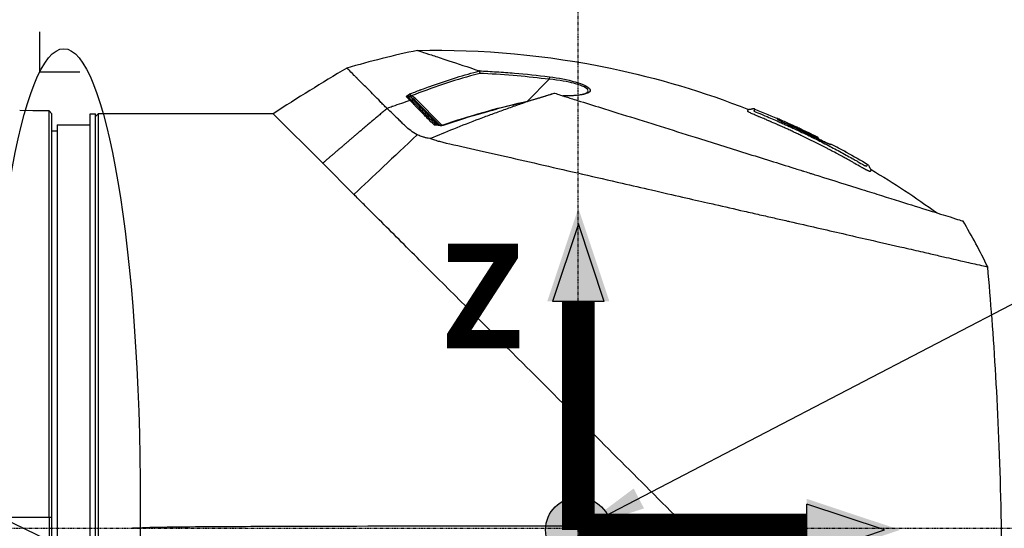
# Model space of a CAD drawing. Header units: millimetres. Extents: x 0 to 4378, y 0 to 2376.
# Tile 42 of 211: x 1600 to 1780, y 784 to 878. Entities that reach past the tile are written whole.
import ezdxf

# ---------------------------------------------------------------- set-up
doc = ezdxf.new("R2010")
doc.units = ezdxf.units.MM
doc.header["$LTSCALE"] = 0.2
doc.linetypes.add('CENTER2', pattern=[1.125, 0.75, -0.125, 0.125, -0.125])
for name, color, linetype in [('02_Center Line', 1, 'CENTER2'), ('07_Special Line2', 76, 'Continuous'), ('12_Before Rev.Num.', 5, 'Continuous'), ('13_After Rev.Num.', 6, 'Continuous')]:
    doc.layers.add(name, color=color, linetype=linetype)
doc.layers.add('14_Mark', color=7, linetype='Continuous', true_color=0xe03c31)
doc.styles.add('Rainbow-5.0 Style', font='malgunsl.ttf')
doc.dimstyles.new('Rainbow-5.0 Style', dxfattribs={"dimtxt": 4, "dimasz": 2.5, "dimexe": 1, "dimexo": 1, "dimgap": 1, "dimtad": 1, "dimdsep": 46, "dimtxsty": 'Rainbow-5.0 Style', "dimcen": 0, "dimclrd": 251, "dimclre": 251, "dimclrt": 7, "dimazin": 3, "dimtp": 0.1, "dimtm": 0.1, "dimtfac": 0.61, "dimtmove": 0, "dimatfit": 3, "dimfxl": 1, "dimlwd": -1, "dimlwe": -1, "dimarcsym": 1})
doc.dimstyles.new('Rainbow-5.0 Style$0', dxfattribs={"dimtxt": 4, "dimasz": 3, "dimexe": 2, "dimexo": 1, "dimgap": 0.8, "dimtad": 1, "dimzin": 9, "dimdsep": 46, "dimtxsty": 'Rainbow-5.0 Style', "dimcen": 0, "dimclrd": 251, "dimclre": 251, "dimclrt": 256, "dimadec": 1, "dimazin": 0, "dimtp": 0.1, "dimtm": 0.1, "dimtfac": 0.61, "dimtmove": 0, "dimatfit": 3, "dimfxl": 1, "dimlwd": -1, "dimlwe": -1, "dimarcsym": 1})

# ---------------------------------------------------------------- blocks, each defined once
blk = doc.blocks.new('Blk$A23K1-2P24F')
for p, q in [((-20.59, 280.17), (-20.59, 280.17)), ((-9.32, 275.34), (-5.33, 279.32)), ((-33.82, 274.41), (-33.82, 274.41)), ((-31.7, 275.14), (-31.7, 275.14)), ((-30.83, 275.44), (-30.86, 275.46)), ((-30.74, 275.34), (-30.74, 275.34)), ((-30.17, 275.46), (-30.72, 276.02)), ((-30.58, 275.52), (-30.56, 275.5)), ((-30.23, 275.52), (-30.23, 275.52)), ((-29.82, 275.35), (-30.1, 275.64)), ((-30.07, 274.66), (-30.07, 274.66)), ((-29.91, 275.84), (-25, 270.93)), ((-29.71, 275.25), (-29.82, 275.35)), ((-29.56, 274.84), (-29.56, 274.84)), ((-100, 273.56), (-102.4, 273.58)), ((-97, 273.53), (-99.5, 273.55)), ((-96.5, 273.02), (-97, 273.53)), ((-97, 199), (-97, 273.53)), ((-96.5, 121.04), (-96.5, 273.02)), ((-89.5, 121), (-89.5, 273)), ((-89.5, 273), (-88.5, 273)), ((-88, 273), (-88.5, 272.5)), ((-88.5, 121), (-88.5, 273)), ((-87, 273), (-88, 273)), ((-88, 273), (-88, 121)), ((-55.92, 273), (-86.5, 273)), ((-46.85, 263.93), (-55.93, 273.02)), ((-95.5, 271), (-95.5, 123)), ((-95.5, 271), (-89.5, 271)), ((-24.9, 270.83), (-24.9, 270.83)), ((38.66, 270.92), (38.82, 271.08)), ((-96.5, 269.87), (-95.5, 269.89)), ((39.27, 270.64), (39.36, 270.73)), ((43.89, 268.43), (43.99, 268.53)), ((44.03, 268.61), (44.03, 268.61)), ((46.24, 267.37), (46.31, 267.44)), ((46.31, 267.44), (46.24, 267.37)), ((49.14, 265.93), (49.14, 265.93)), ((-41.14, 258.22), (-46.85, 263.93)), ((0.02, 197.41), (0.76, 216.32)), ((-97, 194.71), (-105.8, 199)), ((-97, 199), (-105.76, 199)), ((-97, 199), (-97, 194.71)), ((-81.73, 197), (-81.7, 197)), ((0.02, 197.41), (0.01, 197.29))]:
    blk.add_line(p, q)
at = {"flags": 128}
blk.add_lwpolyline([(32.34, 273.87), (32.3, 273.89), (32.25, 273.9), (32.21, 273.9), (32.16, 273.9), (32.11, 273.9), (32.07, 273.9), (32.02, 273.89), (31.97, 273.88), (31.92, 273.87), (31.87, 273.86), (31.82, 273.84), (31.77, 273.83), (31.72, 273.82), (31.67, 273.8), (31.62, 273.79), (31.57, 273.78), (31.52, 273.77), (31.48, 273.76), (31.43, 273.76), (31.38, 273.76), (31.33, 273.76), (31.29, 273.76), (31.24, 273.77), (31.19, 273.79)], dxfattribs=at)
for centre, radius, start, end in [((3.81, 124.29), 163.74, 101.7182, 106.401), ((162.42, -64.68), 402.14, 120.624, 122.8872), ((-25.85, 270.54), 0.5, 79.9712, 85.0963), ((-26.07, 128.4), 156.75, 61.3269, 62.498), ((-26.07, 128.41), 156.75, 61.3267, 62.4977), ((-25.16, 196.34), 111.38, 25.8579, 30.772)]:
    blk.add_arc(centre, radius, start, end)
for centre, major_axis, ratio, start_param, end_param in [((-30.83, 276.64), (-0.202, -0.082), 0.052222, 4.762346, 4.891059), ((-30.65, 276.24), (0.183, -0.465), 0.063998, 1.59861, 2.655993), ((-30.67, 275.13), (1.37, 0.11), 0.829871, 1.469585, 1.498558), ((-30.93, 274.52), (-0.41, 1.77), 0.877622, 5.328301, 5.831353), ((-31.31, 275.67), (0.355, 0.352), 0.855104, 0.600107, 1.197217), ((-291.33, 246.8), (-692.01, 142.62), 0.122858, 4.351717, 4.352442), ((-30.71, 275.06), (0.356, 0.351), 0.840169, 0.607673, 1.210044), ((-30.68, 275.04), (-0.358, -0.349), 0.838626, 3.754115, 4.357025), ((-29.89, 275.85), (-0.212, -0.212), 0.000053, 4.780088, 6.221121), ((-26.32, 270.64), (-0.354, -0.353), 0.763332, 3.770859, 4.399884), ((-25.11, 270.43), (0.006, 0.5), 0.4325, 6.263908, 7.019484), ((-24.62, 270.51), (-0.16, 0.474), 0.062532, 6.264353, 6.9544), ((-49.75, 167.04), (98.89, 98.89), 0.00011, 6.27371, 6.28325)]:
    blk.add_ellipse(centre, major_axis=major_axis, ratio=ratio, start_param=start_param, end_param=end_param)
for points, knots in [([(-29.45, 284.62), (-17.61, 284.88), (-5.66, 283.77), (14.54, 279.55), (23.02, 277.01), (31.19, 273.79)], [0, 0, 0, 0, 3.553813, 3.553813, 6.19026, 6.19026, 6.19026, 6.19026]), ([(-29.45, 284.62), (-29.45, 284.62), (-29.38, 284.6), (-29.14, 284.52), (-29.02, 284.48), (-28.62, 284.35), (-28.2, 284.21), (-27.12, 283.85), (-26.76, 283.73), (-25.63, 283.36), (-24.74, 283.06), (-22.15, 282.2), (-20.3, 281.59), (-18.15, 280.88)], [0.000002, 0.000002, 0.000002, 0.000002, 0.439897, 0.439897, 0.703501, 0.703501, 1.188129, 1.188129, 1.390821, 1.390821, 1.779775, 1.779775, 2.380808, 2.380808, 2.380808, 2.380808]), ([(-35.03, 273.99), (-35.28, 274.19), (-35.5, 274.4), (-35.92, 274.83), (-36.12, 275.04), (-36.66, 275.62), (-37.07, 276.03), (-38.18, 277.13), (-38.83, 277.78), (-39.79, 278.74), (-40.14, 279.09), (-40.49, 279.44), (-40.52, 279.48), (-40.6, 279.55), (-40.64, 279.59), (-40.82, 279.77), (-40.96, 279.91), (-41.53, 280.49), (-41.87, 280.82), (-42.2, 281.15), (-42.28, 281.24), (-42.37, 281.32), (-42.39, 281.34), (-42.41, 281.36), (-42.42, 281.37), (-42.42, 281.37), (-42.42, 281.37), (-42.43, 281.37), (-42.43, 281.37), (-42.43, 281.37)], [-3.851658, -3.851658, -3.851658, -3.851658, -3.652817, -3.652817, -3.454465, -3.454465, -3.095589, -3.095589, -2.400018, -2.400018, -1.940111, -1.940111, -1.88009, -1.88009, -1.820392, -1.820392, -1.592908, -1.592908, -0.795856, -0.795856, -0.397766, -0.397766, -0.1988, -0.1988, -0.099387, -0.099387, -0.049688, -0.049688, 0, 0, 0, 0]), ([(-18.05, 280.41), (-18.37, 280.32), (-18.69, 280.24), (-19.01, 280.15), (-20.98, 279.62), (-22.94, 279.02), (-24.87, 278.37), (-26.81, 277.72), (-28.73, 277.02), (-30.63, 276.27)], [0, 0, 0, 0, 0.0747008, 0.0747008, 0.0747008, 0.5373845, 0.5373845, 0.5373845, 1, 1, 1, 1]), ([(-18.15, 280.88), (-17.1, 280.83), (-16.03, 280.76), (-14.96, 280.69), (-13.88, 280.62), (-12.75, 280.54), (-11.71, 280.45), (-9.62, 280.27), (-7.48, 280.06), (-5.29, 279.78)], [0, 0, 0, 0, 0.25, 0.25, 0.25, 0.5, 0.5, 0.5, 1, 1, 1, 1]), ([(-18.12, 280.85), (-18.12, 280.86), (-18.12, 280.86), (-18.13, 280.87), (-18.14, 280.87), (-18.15, 280.88)], [-0.009663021, -0.009663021, -0.009663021, -0.009663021, -0.005071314, -0.005071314, -0.00000006, -0.00000006, -0.00000006, -0.00000006]), ([(-18.12, 280.85), (-18.11, 280.82), (-18.1, 280.73), (-18.09, 280.67), (-18.08, 280.61), (-18.06, 280.44), (-18.05, 280.41)], [0.0000757, 0.0000757, 0.0000757, 0.0000757, 0.5, 0.5, 0.5, 1, 1, 1, 1]), ([(-5.33, 279.32), (-7.28, 279.56), (-9.23, 279.77), (-11.18, 279.94), (-13.24, 280.12), (-15.3, 280.26), (-17.36, 280.37), (-17.45, 280.38), (-17.53, 280.38), (-17.62, 280.39), (-17.77, 280.39), (-17.91, 280.4), (-18.05, 280.41)], [0.0000016, 0.0000016, 0.0000016, 0.0000016, 0.4608711, 0.4608711, 0.4608711, 0.9453334, 0.9453334, 0.9453334, 0.9662472, 0.9662472, 0.9662472, 1, 1, 1, 1]), ([(-5.29, 279.78), (-5.29, 279.77), (-5.29, 279.73), (-5.3, 279.62), (-5.31, 279.51), (-5.32, 279.38), (-5.33, 279.32)], [0, 0, 0, 0, 0.5, 0.5, 0.5, 0.9999998, 0.9999998, 0.9999998, 0.9999998]), ([(-5.29, 279.78), (-3.6, 279.57), (-1.99, 279.27), (-0.57, 278.86), (-0.56, 278.85), (-0.55, 278.85), (-0.54, 278.85), (0.17, 278.64), (0.75, 278.42), (1.24, 278.18), (1.24, 278.18), (1.25, 278.18), (1.25, 278.18), (1.73, 277.93), (2.04, 277.7), (2.15, 277.49), (2.15, 277.48), (2.15, 277.48), (2.16, 277.47), (2.2, 277.37), (2.21, 277.28), (2.17, 277.18), (2.14, 277.09), (2.04, 276.99), (1.93, 276.91), (1.81, 276.83), (1.66, 276.76), (1.47, 276.7), (1.28, 276.63), (1.02, 276.57), (0.79, 276.52), (0.76, 276.52), (0.72, 276.51), (0.69, 276.51), (-0.17, 276.35), (-1.33, 276.28), (-2.81, 276.29)], [0, 0, 0, 0, 0.2484128, 0.2484128, 0.2484128, 0.25, 0.25, 0.25, 0.375, 0.375, 0.375, 0.3756447, 0.3756447, 0.3756447, 0.5, 0.5, 0.5, 0.5034039, 0.5034039, 0.5034039, 0.5625, 0.5625, 0.5625, 0.625, 0.625, 0.625, 0.6875, 0.6875, 0.6875, 0.75, 0.75, 0.75, 0.7586776, 0.7586776, 0.7586776, 0.9852458, 0.9852458, 0.9852458, 0.9852458]), ([(-30.8, 276.66), (-30.39, 276.82), (-30.02, 276.96), (-29.69, 277.09), (-29.52, 277.16), (-29.36, 277.22), (-29.21, 277.27), (-29.13, 277.3), (-29.06, 277.33), (-28.99, 277.36), (-28.95, 277.37), (-28.92, 277.38), (-28.88, 277.4), (-28.87, 277.4), (-28.86, 277.4), (-28.85, 277.41), (-28.83, 277.41), (-28.82, 277.42), (-28.78, 277.43), (-27.7, 277.83), (-27.04, 278.07), (-26.75, 278.18)], [0, 0, 0, 0, 0.25, 0.25, 0.25, 0.375, 0.375, 0.375, 0.4375, 0.4375, 0.4375, 0.46875, 0.46875, 0.46875, 0.484375, 0.484375, 0.484375, 0.5, 0.5, 0.5, 1, 1, 1, 1]), ([(1.61, 276.89), (1.78, 277.03), (1.83, 277.18), (1.76, 277.35), (1.6, 277.72), (0.8, 278.14), (-0.53, 278.52), (-0.62, 278.54), (-0.73, 278.57), (-0.8, 278.59), (-1.87, 278.87), (-3.42, 279.16), (-5.33, 279.32)], [0.3917761, 0.3917761, 0.3917761, 0.3917761, 0.5, 0.5, 0.5, 0.734375, 0.734375, 0.734375, 0.75, 0.75, 0.75, 1, 1, 1, 1]), ([(-31.41, 276.32), (-31.38, 276.34), (-31.36, 276.36), (-31.33, 276.38), (-31.31, 276.4), (-31.29, 276.42), (-31.27, 276.43)], [0, 0, 0, 0, 0.5590588, 0.5590588, 0.5590588, 1, 1, 1, 1]), ([(-30.67, 276.27), (-30.87, 276.26), (-30.98, 276.26), (-31.1, 276.24), (-31.23, 276.21), (-31.27, 276.18), (-31.19, 276.13)], [0, 0, 0, 0, 0.5, 0.5, 0.5, 1, 1, 1, 1]), ([(-4.34, 276.77), (-4.74, 276.64), (-5.14, 276.51), (-5.53, 276.39), (-5.92, 276.26), (-6.36, 276.12), (-6.71, 276.02), (-6.88, 275.96), (-7.07, 275.9), (-7.27, 275.84), (-7.46, 275.78), (-7.72, 275.71), (-7.9, 275.65), (-8.25, 275.55), (-8.8, 275.39), (-9.09, 275.29)], [0, 0, 0, 0, 0.25, 0.25, 0.25, 0.5, 0.5, 0.5, 0.625, 0.625, 0.625, 0.75, 0.75, 0.75, 1, 1, 1, 1]), ([(-4.4, 276.79), (-4.39, 276.79), (-4.39, 276.78), (-4.37, 276.78), (-4.36, 276.78), (-4.34, 276.77)], [-0.01280197, -0.01280197, -0.01280197, -0.01280197, -0.00651642, -0.00651642, -0.00000097, -0.00000097, -0.00000097, -0.00000097]), ([(-4.34, 276.77), (-3.63, 276.55), (-2.94, 276.33), (-1.6, 275.91), (-1.05, 275.74), (1.32, 274.99), (2.74, 274.55), (5.26, 273.76), (6.27, 273.45), (11.35, 271.86), (15.54, 270.54), (20.31, 269.05), (20.87, 268.87), (24.55, 267.72), (27.66, 266.75), (32.23, 265.32), (33.74, 264.85), (36.68, 263.93), (38.11, 263.48), (39.87, 262.93), (40.21, 262.82), (40.72, 262.66), (40.89, 262.61), (41.14, 262.53), (41.23, 262.5), (41.48, 262.43), (41.64, 262.38), (41.98, 262.27), (42.15, 262.21), (42.51, 262.1), (42.69, 262.05), (43.22, 261.88), (43.56, 261.77), (46.77, 260.77), (49.49, 259.92), (52.63, 258.94), (53.24, 258.74), (54.45, 258.37), (55.04, 258.18), (60.2, 256.56), (63.87, 255.42), (67.07, 254.41), (67.65, 254.24), (68.89, 253.85), (69.48, 253.66), (70.09, 253.47), (70.25, 253.42), (70.48, 253.35), (70.54, 253.33), (70.54, 253.33)], [-10.914864, -10.914864, -10.914864, -10.914864, -10.569732, -10.569732, -10.256317, -10.256317, -9.776758, -9.776758, -9.465753, -9.465753, -8.217266, -8.217266, -8.051448, -8.051448, -7.132121, -7.132121, -6.672788, -6.672788, -6.225819, -6.225819, -6.116706, -6.116706, -6.062458, -6.062458, -6.034978, -6.034978, -5.977507, -5.977507, -5.918537, -5.918537, -5.851133, -5.851133, -5.729094, -5.729094, -4.686025, -4.686025, -4.42361, -4.42361, -4.162327, -4.162327, -2.081063, -2.081063, -1.55748, -1.55748, -0.774565, -0.774565, -0.387716, -0.387716, -0.000001, -0.000001, -0.000001, -0.000001]), ([(-2.89, 276.32), (-1.95, 276.31), (-1.06, 276.34), (0.06, 276.45), (0.4, 276.5), (0.93, 276.61), (1.13, 276.66), (1.46, 276.78), (1.57, 276.85), (1.61, 276.89)], [0.0353786, 0.0353786, 0.0353786, 0.0353786, 0.3496682, 0.3496682, 0.5085677, 0.5085677, 0.6358714, 0.6358714, 0.7705798, 0.7705798, 0.7705798, 0.7705798]), ([(-30.83, 275.44), (-31.89, 275.08), (-32.96, 274.71), (-34.04, 274.34), (-34.06, 274.33), (-34.08, 274.32), (-34.09, 274.32), (-34.41, 274.21), (-34.72, 274.1), (-35.03, 273.99)], [0.0357356, 0.0357356, 0.0357356, 0.0357356, 0.7741125, 0.7741125, 0.7741125, 0.7867015, 0.7867015, 0.7867015, 1, 1, 1, 1]), ([(-26.47, 271.01), (-26.8, 271.33), (-27.18, 271.72), (-27.62, 272.16), (-27.73, 272.28), (-27.81, 272.35), (-27.9, 272.45), (-27.99, 272.54), (-28.09, 272.64), (-28.18, 272.73), (-28.36, 272.92), (-28.55, 273.11), (-28.74, 273.3), (-28.74, 273.3), (-28.74, 273.3), (-28.75, 273.3), (-28.75, 273.31), (-28.75, 273.31), (-28.76, 273.31), (-28.77, 273.32), (-28.8, 273.36), (-28.84, 273.39), (-28.92, 273.48), (-29.06, 273.62), (-29.24, 273.81), (-29.4, 273.97), (-29.57, 274.14), (-29.66, 274.24), (-29.76, 274.34), (-29.81, 274.39), (-29.82, 274.4), (-29.82, 274.4), (-29.86, 274.44), (-29.88, 274.47), (-29.93, 274.52), (-29.98, 274.57), (-30.03, 274.62), (-30.1, 274.68), (-30.16, 274.75), (-30.21, 274.81), (-30.33, 274.93), (-30.43, 275.03), (-30.51, 275.12), (-30.68, 275.29), (-30.79, 275.39), (-30.83, 275.44)], [0, 0, 0, 0, 0.25, 0.25, 0.25, 0.3125, 0.3125, 0.3125, 0.375, 0.375, 0.375, 0.5, 0.5, 0.5, 0.5024363, 0.5024363, 0.5024363, 0.5078125, 0.5078125, 0.5078125, 0.5414115, 0.5414115, 0.5414115, 0.6189502, 0.6189502, 0.6189502, 0.685768, 0.685768, 0.685768, 0.75, 0.75, 0.75, 0.7594869, 0.7594869, 0.7594869, 0.78125, 0.78125, 0.78125, 0.8125, 0.8125, 0.8125, 0.875, 0.875, 0.875, 0.9999996, 0.9999996, 0.9999996, 0.9999996]), ([(-30.56, 275.5), (-29.91, 274.83), (-29.21, 274.11), (-28.48, 273.38), (-28.13, 273.02), (-27.76, 272.65), (-27.39, 272.28), (-27, 271.89), (-26.6, 271.49), (-26.2, 271.09)], [0, 0, 0, 0, 0.4959673, 0.4959673, 0.4959673, 0.7398798, 0.7398798, 0.7398798, 1, 1, 1, 1]), ([(-25.76, 271.03), (-26.49, 271.76), (-27.2, 272.47), (-27.89, 273.17), (-28.37, 273.64), (-28.84, 274.12), (-29.29, 274.57), (-29.6, 274.88), (-29.89, 275.17), (-30.17, 275.46)], [0.0005189, 0.0005189, 0.0005189, 0.0005189, 0.4667735, 0.4667735, 0.4667735, 0.7870446, 0.7870446, 0.7870446, 1, 1, 1, 1]), ([(-29.71, 275.24), (-29.46, 274.99), (-29.19, 274.73), (-28.92, 274.46), (-28.38, 273.91), (-27.81, 273.35), (-27.24, 272.77), (-26.66, 272.2), (-26.08, 271.61), (-25.48, 271.02), (-25.46, 271), (-25.45, 270.98), (-25.43, 270.97)], [0.009901, 0.009901, 0.009901, 0.009901, 0.1887516, 0.1887516, 0.1887516, 0.5467292, 0.5467292, 0.5467292, 0.9046221, 0.9046221, 0.9046221, 0.9150883, 0.9150883, 0.9150883, 0.9150883]), ([(-9.09, 275.29), (-9.83, 275.04), (-10.58, 274.78), (-11.33, 274.51), (-12.09, 274.25), (-12.89, 273.96), (-13.63, 273.7), (-14.36, 273.44), (-15.11, 273.17), (-15.86, 272.89), (-16.61, 272.61), (-17.33, 272.35), (-18.14, 272.04), (-21.42, 270.8), (-24.43, 269.58), (-27.08, 268.44)], [0, 0, 0, 0, 0.125, 0.125, 0.125, 0.25, 0.25, 0.25, 0.375, 0.375, 0.375, 0.5, 0.5, 0.5, 1, 1, 1, 1]), ([(-10.1, 275.04), (-10.71, 274.9), (-11.32, 274.76), (-12.25, 274.53), (-12.56, 274.45), (-13.18, 274.3), (-13.46, 274.23), (-14.48, 273.96), (-15.13, 273.79), (-16.06, 273.54), (-16.36, 273.46), (-16.95, 273.29), (-17.19, 273.22), (-19.84, 272.47), (-22.26, 271.71), (-24.77, 270.87)], [0, 0, 0, 0, 0.125, 0.125, 0.1875, 0.1875, 0.25, 0.25, 0.375, 0.375, 0.4375, 0.4375, 0.5, 0.5, 1, 1, 1, 1]), ([(-99.5, 273.55), (-99.56, 273.55), (-99.63, 273.55), (-99.75, 273.55), (-99.81, 273.55), (-99.9, 273.56), (-99.94, 273.56), (-99.99, 273.56), (-100, 273.56), (-100, 273.56)], [0.00000285, 0.00000285, 0.00000285, 0.00000285, 0.01883595, 0.01883595, 0.0376719, 0.0376719, 0.05650734, 0.05650734, 0.07534278, 0.07534278, 0.07534278, 0.07534278]), ([(-86.5, 273), (-86.5, 273), (-86.51, 273), (-86.56, 273), (-86.6, 273), (-86.69, 273), (-86.75, 273), (-86.87, 273), (-86.94, 273), (-87, 273)], [-0.07533757, -0.07533757, -0.07533757, -0.07533757, -0.05650318, -0.05650318, -0.03766879, -0.03766879, -0.01883439, -0.01883439, 0, 0, 0, 0]), ([(-29.51, 269.16), (-29.95, 269.38), (-30.35, 269.63), (-31.09, 270.18), (-31.42, 270.47), (-31.78, 270.81), (-31.83, 270.85), (-32.09, 271.11), (-32.3, 271.32), (-32.62, 271.63), (-32.72, 271.74), (-33.03, 272.04), (-33.23, 272.22), (-33.49, 272.47), (-33.56, 272.54), (-33.73, 272.71), (-33.87, 272.84), (-34.35, 273.32), (-34.68, 273.67), (-35.03, 273.99)], [0.000006, 0.000006, 0.000006, 0.000006, 0.204769, 0.204769, 0.409084, 0.409084, 0.436512, 0.436512, 0.590118, 0.590118, 0.658577, 0.658577, 0.764625, 0.764625, 0.80244, 0.80244, 0.855109, 0.855109, 1.002331, 1.002331, 1.002331, 1.002331]), ([(36.54, 271), (36.34, 271.09), (36.01, 271.23), (35.62, 271.4), (35.4, 271.5), (35.3, 271.54), (35.24, 271.57), (35.18, 271.59), (35.15, 271.61), (35.08, 271.64), (34.89, 271.72), (34.82, 271.75), (34.64, 271.83), (34.49, 271.89), (34.12, 272.05), (33.83, 272.17), (33.54, 272.29), (33.43, 272.33), (33.16, 272.45), (33.08, 272.48), (32.94, 272.53), (32.93, 272.54), (32.53, 272.7), (32.28, 272.81), (31.79, 273.03), (31.58, 273.13), (31.32, 273.26), (31.26, 273.3), (31.15, 273.37), (31.1, 273.4), (31.07, 273.43), (31.06, 273.44), (31.07, 273.46), (31.08, 273.47), (31.08, 273.47), (31.08, 273.48), (31.08, 273.49), (31.08, 273.5), (31.09, 273.51), (31.09, 273.52), (31.1, 273.53), (31.1, 273.53), (31.1, 273.55), (31.11, 273.57), (31.12, 273.6), (31.13, 273.61), (31.15, 273.63), (31.15, 273.64), (31.16, 273.66), (31.16, 273.67), (31.16, 273.68), (31.17, 273.69), (31.17, 273.69), (31.17, 273.71), (31.18, 273.72), (31.18, 273.73), (31.18, 273.74), (31.18, 273.74), (31.18, 273.74), (31.18, 273.74), (31.18, 273.74), (31.19, 273.75), (31.19, 273.75), (31.19, 273.75), (31.19, 273.76), (31.19, 273.76), (31.19, 273.76), (31.2, 273.77), (31.2, 273.77), (31.2, 273.77), (31.2, 273.77), (31.2, 273.77), (31.2, 273.77), (31.2, 273.78), (31.2, 273.77), (31.2, 273.78), (31.2, 273.78), (31.21, 273.78), (31.22, 273.78), (31.23, 273.78), (31.22, 273.78), (31.19, 273.79)], [0.3816325, 0.3816325, 0.3816325, 0.3816325, 0.40625, 0.421875, 0.4296875, 0.4335938, 0.4335938, 0.4375, 0.4375, 0.453125, 0.453125, 0.4609375, 0.4609375, 0.46875, 0.46875, 0.5, 0.5, 0.515625, 0.515625, 0.5234375, 0.5234375, 0.53125, 0.53125, 0.5625, 0.5625, 0.59375, 0.59375, 0.609375, 0.609375, 0.625, 0.625, 0.640625, 0.640625, 0.6484375, 0.6484375, 0.65625, 0.65625, 0.671875, 0.671875, 0.6796875, 0.6796875, 0.6875, 0.6875, 0.71875, 0.71875, 0.75, 0.75, 0.78125, 0.78125, 0.796875, 0.8046875, 0.8046875, 0.8125, 0.8125, 0.84375, 0.84375, 0.859375, 0.859375, 0.8671875, 0.8671875, 0.875, 0.875, 0.890625, 0.890625, 0.8984375, 0.8984375, 0.90625, 0.90625, 0.921875, 0.921875, 0.9296875, 0.9296875, 0.9335938, 0.9335938, 0.9375, 0.9375, 0.96875, 0.96875, 0.984375, 0.984375, 1, 1, 1, 1]), ([(32.19, 273.55), (32.18, 273.55), (32.18, 273.54), (32.2, 273.53), (32.21, 273.51), (32.24, 273.49), (32.28, 273.47), (32.32, 273.45), (32.41, 273.4), (32.45, 273.38), (32.62, 273.3), (33.05, 273.12), (33.74, 272.84), (34.42, 272.55), (34.86, 272.36), (35.25, 272.2), (35.63, 272.03), (36.03, 271.86), (36.44, 271.68), (36.7, 271.57), (36.95, 271.46), (37.23, 271.33), (37.37, 271.27), (37.52, 271.2), (37.68, 271.13), (38.58, 270.73), (39.46, 270.33), (40.31, 269.93)], [0.2256711, 0.2256711, 0.2256711, 0.2256711, 0.234375, 0.234375, 0.234375, 0.2421875, 0.2421875, 0.2421875, 0.25, 0.25, 0.25, 0.28125, 0.28125, 0.28125, 0.3125, 0.3125, 0.3125, 0.34375, 0.34375, 0.34375, 0.3643484, 0.3643484, 0.3643484, 0.375, 0.375, 0.375, 0.4352923, 0.4352923, 0.4352923, 0.4352923]), ([(32.34, 273.87), (32.34, 273.87), (32.33, 273.82), (32.3, 273.76), (32.29, 273.72), (32.27, 273.68), (32.24, 273.64), (32.24, 273.63), (32.23, 273.62), (32.22, 273.61), (32.22, 273.61), (32.22, 273.6), (32.21, 273.6), (32.21, 273.59), (32.2, 273.58), (32.2, 273.57), (32.19, 273.56), (32.19, 273.56), (32.19, 273.55)], [0, 0, 0, 0, 0.125, 0.125, 0.125, 0.1875, 0.1875, 0.1875, 0.203125, 0.203125, 0.203125, 0.2109375, 0.2109375, 0.2109375, 0.21875, 0.21875, 0.21875, 0.2256711, 0.2256711, 0.2256711, 0.2256711]), ([(-25.99, 270.91), (-26, 270.9), (-26.13, 270.91), (-26.19, 270.91), (-26.29, 270.92), (-26.42, 270.95), (-26.47, 271.01)], [0, 0, 0, 0, 0.35135, 0.35135, 0.35135, 1, 1, 1, 1]), ([(-26.2, 271.09), (-26.19, 271.09), (-26.18, 271.09), (-26.17, 271.09), (-26.09, 271.08), (-25.99, 271.07), (-25.89, 271.05), (-25.85, 271.05), (-25.82, 271.04), (-25.78, 271.03)], [0.009769, 0.009769, 0.009769, 0.009769, 0.0679765, 0.0679765, 0.0679765, 0.7180862, 0.7180862, 0.7180862, 0.9483637, 0.9483637, 0.9483637, 0.9483637]), ([(-26.02, 271.05), (-26, 271.05), (-25.97, 271.04), (-25.9, 271.04), (-25.86, 271.04), (-25.82, 271.03)], [0, 0, 0, 0, 0.00938055, 0.00938055, 0.02333943, 0.02333943, 0.02333943, 0.02333943]), ([(-25.81, 271.03), (-25.84, 271.04), (-25.84, 271.03), (-25.87, 271.03), (-25.92, 271), (-25.96, 270.95), (-25.99, 270.91)], [0.2777748, 0.2777748, 0.2777748, 0.2777748, 0.5, 0.5, 0.5, 0.967281, 0.967281, 0.967281, 0.967281]), ([(-25.25, 270.8), (-25.38, 270.81), (-25.51, 270.83), (-25.75, 270.87), (-25.86, 270.9), (-25.99, 270.91)], [-0.08875096, -0.08875096, -0.08875096, -0.08875096, -0.04335545, -0.04335545, -0.00011317, -0.00011317, -0.00011317, -0.00011317]), ([(-24.77, 270.87), (-24.87, 270.83), (-24.98, 270.81), (-25.08, 270.8), (-25.14, 270.8), (-25.2, 270.79), (-25.25, 270.8)], [0, 0, 0, 0, 0.6445029, 0.6445029, 0.6445029, 0.9999495, 0.9999495, 0.9999495, 0.9999495]), ([(-25.1, 270.93), (-25.05, 270.93), (-24.98, 270.93), (-24.88, 270.95), (-24.83, 270.96), (-24.78, 270.98)], [0, 0, 0, 0, 0.02040901, 0.02040901, 0.03536084, 0.03536084, 0.03536084, 0.03536084]), ([(44.03, 268.61), (43.95, 268.64), (43.88, 268.68), (43.73, 268.76), (43.65, 268.79), (43.43, 268.91), (43.28, 268.98), (42.82, 269.2), (42.52, 269.35), (41.61, 269.79), (41.01, 270.08), (39.88, 270.61), (39.5, 270.78), (39, 271.01), (38.63, 271.18), (37.94, 271.5), (37.61, 271.64), (37.08, 271.88), (36.86, 271.97), (36.47, 272.14), (36.48, 272.13), (36.47, 272.11), (36.47, 272.1), (36.46, 272.08), (36.45, 272.06), (36.45, 272.04), (36.52, 272), (36.81, 271.83), (37.03, 271.72), (37.54, 271.46), (37.86, 271.3), (38.75, 270.88), (39.2, 270.67), (40.57, 270.04), (41.8, 269.46), (43.42, 268.66), (43.78, 268.47), (44.54, 268.11), (44.81, 267.98), (45.35, 267.73), (45.59, 267.62), (46, 267.45), (46.14, 267.39), (46.29, 267.35), (46.28, 267.37), (46.29, 267.4), (46.3, 267.41), (46.3, 267.43), (46.31, 267.43), (46.31, 267.43), (46.31, 267.44), (46.31, 267.44), (46.31, 267.44), (46.31, 267.44), (46.31, 267.44), (46.31, 267.44)], [-1.685155, -1.685155, -1.685155, -1.685155, -1.684934, -1.684934, -1.684713, -1.684713, -1.684271, -1.684271, -1.683387, -1.683387, -1.68162, -1.68162, -1.680124, -1.680124, -1.67597, -1.67597, -1.67158, -1.67158, -1.667559, -1.667559, -1.66143, -1.66143, -1.654693, -1.654693, -1.646101, -1.646101, -1.613811, -1.613811, -1.578926, -1.578926, -1.54091, -1.54091, -1.483718, -1.483718, -0.971608, -0.971608, -0.800598, -0.800598, -0.690183, -0.690183, -0.567452, -0.567452, -0.431188, -0.431188, -0.296813, -0.296813, -0.148557, -0.148557, -0.07459, -0.07459, -0.037635, -0.037635, -0.019163, -0.019163, -0.000001, -0.000001, -0.000001, -0.000001]), ([(45.69, 266.61), (44.71, 267.12), (43.72, 267.62), (42.22, 268.37), (41.71, 268.61), (40.95, 268.98), (40.56, 269.16), (40.18, 269.34), (39.92, 269.46), (39.75, 269.55), (39.5, 269.66), (39.29, 269.76), (38.91, 269.94), (38.76, 270), (38.46, 270.14), (38.38, 270.18), (38.05, 270.33), (37.81, 270.44), (37.29, 270.67), (36.95, 270.82), (36.64, 270.96), (36.59, 270.98), (36.54, 271)], [0, 0, 0, 0, 0.125, 0.125, 0.1875, 0.1875, 0.21875, 0.234375, 0.234375, 0.25, 0.25, 0.28125, 0.28125, 0.296875, 0.296875, 0.3125, 0.3125, 0.34375, 0.34375, 0.375, 0.375, 0.3816325, 0.3816325, 0.3816325, 0.3816325]), ([(44.03, 268.61), (43.94, 268.65), (43.85, 268.7), (43.67, 268.79), (43.57, 268.83), (43.3, 268.97), (43.12, 269.06), (42.57, 269.33), (42.21, 269.5), (41.11, 270.03), (40.38, 270.38), (39.54, 270.76), (39.44, 270.81), (39.32, 270.87), (39.24, 270.9), (39.1, 270.97), (39.04, 270.99), (38.93, 271.04), (38.89, 271.06), (38.82, 271.09), (38.82, 271.08), (38.82, 271.07), (38.81, 271.06), (38.8, 271.03), (38.79, 271.02), (38.79, 271.01), (38.81, 271), (38.88, 270.96), (38.92, 270.94), (39.03, 270.89), (39.09, 270.86), (39.25, 270.78), (39.34, 270.74), (39.36, 270.73)], [-0.04872518, -0.04872518, -0.04872518, -0.04872518, -0.04848942, -0.04848942, -0.04825366, -0.04825366, -0.04778223, -0.04778223, -0.04684012, -0.04684012, -0.04496205, -0.04496205, -0.04468443, -0.04468443, -0.04421193, -0.04421193, -0.04376162, -0.04376162, -0.0433069, -0.0433069, -0.04265111, -0.04265111, -0.03281546, -0.03281546, -0.02515453, -0.02515453, -0.0192358, -0.0192358, -0.01352197, -0.01352197, -0.00823754, -0.00823754, -0.00003747, -0.00003747, -0.00003747, -0.00003747]), ([(-29.51, 269.16), (-33.89, 265.04), (-37.77, 261.38), (-41.11, 258.24), (-41.14, 258.22)], [0, 0, 0, 0, 0.9927294, 1, 1, 1, 1]), ([(-27.08, 268.44), (-27.14, 268.45), (-27.29, 268.47), (-27.51, 268.51), (-27.61, 268.53), (-27.74, 268.56), (-27.88, 268.59), (-27.96, 268.61), (-28.03, 268.63), (-28.11, 268.65), (-28.19, 268.67), (-28.3, 268.7), (-28.36, 268.72), (-28.49, 268.76), (-28.61, 268.8), (-28.73, 268.84), (-29.05, 268.95), (-29.3, 269.06), (-29.51, 269.16)], [0, 0, 0, 0, 0.25, 0.25, 0.25, 0.375, 0.375, 0.375, 0.4375, 0.4375, 0.4375, 0.5, 0.5, 0.5, 0.6316584, 0.6316584, 0.6316584, 0.9999997, 0.9999997, 0.9999997, 0.9999997]), ([(39.36, 270.73), (39.45, 270.69), (39.53, 270.65), (39.7, 270.57), (39.78, 270.54), (40.03, 270.42), (40.19, 270.34), (40.69, 270.11), (41.02, 269.95), (42.01, 269.48), (42.67, 269.16), (43.41, 268.79), (43.48, 268.76), (43.63, 268.69), (43.7, 268.66), (43.82, 268.6), (43.87, 268.58), (43.95, 268.54), (43.97, 268.53), (44, 268.53), (43.99, 268.53), (44, 268.56), (44.01, 268.57), (44.02, 268.59), (44.02, 268.59), (44.03, 268.6), (44.03, 268.6), (44.03, 268.6), (44.03, 268.6), (44.03, 268.6), (44.03, 268.61), (44.03, 268.61)], [-1.39255, -1.39255, -1.39255, -1.39255, -1.342049, -1.342049, -1.291516, -1.291516, -1.190475, -1.190475, -0.98859, -0.98859, -0.586391, -0.586391, -0.530264, -0.530264, -0.479817, -0.479817, -0.429659, -0.429659, -0.378068, -0.378068, -0.337131, -0.337131, -0.169409, -0.169409, -0.085191, -0.085191, -0.043036, -0.043036, -0.021951, -0.021951, -0.000001, -0.000001, -0.000001, -0.000001]), ([(40.31, 269.93), (40.78, 269.7), (41.24, 269.48), (41.7, 269.26), (42.13, 269.06), (42.52, 268.87), (42.96, 268.65), (43.85, 268.21), (44.71, 267.77), (45.54, 267.34), (46.37, 266.91), (47.14, 266.51), (47.94, 266.08), (48.73, 265.64), (49.47, 265.24), (50.24, 264.81), (50.45, 264.69), (50.68, 264.56), (50.92, 264.42), (51.01, 264.37), (51.09, 264.32), (51.18, 264.27), (51.29, 264.21), (51.38, 264.16), (51.52, 264.08), (51.96, 263.82), (52.28, 263.65), (52.48, 263.54), (52.54, 263.51), (52.61, 263.47), (52.63, 263.46)], [0.4352923, 0.4352923, 0.4352923, 0.4352923, 0.46875, 0.46875, 0.46875, 0.5, 0.5, 0.5, 0.5625, 0.5625, 0.5625, 0.625, 0.625, 0.625, 0.6875, 0.6875, 0.6875, 0.7048375, 0.7048375, 0.7048375, 0.7109375, 0.7109375, 0.7109375, 0.71875, 0.71875, 0.71875, 0.7421875, 0.7421875, 0.7421875, 0.7492743, 0.7492743, 0.7492743, 0.7492743]), ([(-27.08, 268.44), (-26.85, 268.35), (-26.6, 268.28), (-26.05, 268.11), (-25.71, 268.02), (-23.86, 267.54), (-21.92, 267.12), (-17.65, 266.17), (-15.46, 265.66), (-8.74, 264.13), (-4.06, 263.05), (3.19, 261.39), (5.61, 260.84), (9.84, 259.86), (11.63, 259.45), (17.56, 258.08), (20.99, 257.3), (24.12, 256.59), (24.57, 256.49), (26.83, 255.97), (28.65, 255.55), (31.39, 254.92), (32.35, 254.71), (33.72, 254.39), (34.18, 254.29), (35.07, 254.09), (35.49, 253.99), (36.73, 253.7), (37.55, 253.52), (38.47, 253.31), (38.59, 253.28), (42.17, 252.46), (45.4, 251.73), (50.1, 250.65), (51.68, 250.28), (55.53, 249.4), (57.69, 248.91), (60.9, 248.18), (62.06, 247.91), (63.63, 247.55), (64.1, 247.44), (65.4, 247.14), (66.21, 246.95), (68.26, 246.48), (69.43, 246.21), (70.83, 245.89), (71.18, 245.81), (72.1, 245.6), (72.62, 245.49), (73.72, 245.23), (74.22, 245.11), (74.9, 244.96), (75.07, 244.93), (75.07, 244.92)], [0.00001, 0.00001, 0.00001, 0.00001, 0.094285, 0.094285, 0.214486, 0.214486, 0.975917, 0.975917, 1.707465, 1.707465, 3.160894, 3.160894, 3.896261, 3.896261, 4.432464, 4.432464, 5.668048, 5.668048, 5.875369, 5.875369, 6.720563, 6.720563, 7.177709, 7.177709, 7.413524, 7.413524, 7.630163, 7.630163, 8.053945, 8.053945, 8.113088, 8.113088, 9.92545, 9.92545, 10.878875, 10.878875, 12.354733, 12.354733, 13.263145, 13.263145, 13.660906, 13.660906, 14.40945, 14.40945, 15.725686, 15.725686, 16.216706, 16.216706, 17.0812, 17.0812, 18.387509, 18.387509, 19.694181, 19.694181, 19.694181, 19.694181]), ([(46.24, 267.37), (46.21, 267.38), (46.17, 267.39), (45.94, 267.48), (45.71, 267.57), (45.26, 267.78), (45, 267.9), (44.43, 268.17), (44.14, 268.31), (43.89, 268.43)], [-1.2625604, -1.2625604, -1.2625604, -1.2625604, -1.2003925, -1.2003925, -1.0835475, -1.0835475, -0.9719613, -0.9719613, -0.8607149, -0.8607149, -0.8607149, -0.8607149]), ([(53.21, 262.51), (53.21, 262.51), (53.21, 262.51), (53.21, 262.51), (53.21, 262.51), (53.21, 262.51), (53.2, 262.51), (53.2, 262.52), (53.2, 262.52), (53.2, 262.52), (53.15, 262.54), (53.14, 262.54), (53.12, 262.55), (53.08, 262.57), (53.04, 262.59), (52.99, 262.61), (52.97, 262.62), (52.96, 262.62), (52.94, 262.63), (52.92, 262.64), (52.91, 262.65), (52.89, 262.66), (52.77, 262.71), (52.62, 262.79), (52.52, 262.85), (52.5, 262.86), (52.47, 262.87), (52.45, 262.89), (52.35, 262.94), (52.23, 263.01), (52.1, 263.08), (52.06, 263.1), (52.02, 263.12), (51.98, 263.15), (51.92, 263.18), (51.86, 263.22), (51.79, 263.26), (51.72, 263.3), (51.64, 263.34), (51.54, 263.4), (51.13, 263.63), (50.78, 263.84), (50.48, 264.01), (50.42, 264.04), (50.36, 264.07), (50.31, 264.11), (50.14, 264.2), (50, 264.28), (49.87, 264.36), (49.74, 264.43), (49.59, 264.51), (49.54, 264.54), (49.43, 264.6), (49.22, 264.72), (48.9, 264.89), (48.74, 264.98), (48.55, 265.08), (48.34, 265.2), (48.19, 265.28), (48.01, 265.38), (47.84, 265.47), (47.76, 265.51), (47.69, 265.55), (47.62, 265.59), (47.15, 265.84), (46.76, 266.05), (46.44, 266.22), (46.12, 266.39), (45.87, 266.52), (45.69, 266.61)], [0.0115427, 0.0115427, 0.0115427, 0.0115427, 0.0136719, 0.0136719, 0.0136719, 0.0146484, 0.0146484, 0.0146484, 0.015625, 0.015625, 0.015625, 0.03125, 0.03125, 0.03125, 0.0539239, 0.0539239, 0.0539239, 0.0625, 0.0625, 0.0625, 0.0703125, 0.0703125, 0.0703125, 0.125, 0.125, 0.125, 0.1379552, 0.1379552, 0.1379552, 0.1875, 0.1875, 0.1875, 0.203125, 0.203125, 0.203125, 0.2256321, 0.2256321, 0.2256321, 0.25, 0.25, 0.25, 0.354973, 0.354973, 0.354973, 0.375, 0.375, 0.375, 0.4375, 0.4375, 0.4375, 0.5, 0.5, 0.5, 0.625, 0.625, 0.625, 0.6875, 0.6875, 0.6875, 0.7313753, 0.7313753, 0.7313753, 0.75, 0.75, 0.75, 0.875, 0.875, 0.875, 1, 1, 1, 1]), ([(52.63, 263.46), (52.63, 263.46), (52.64, 263.46), (52.64, 263.46), (52.88, 263.35), (52.94, 263.46), (52.99, 263.58), (52.99, 263.59), (52.99, 263.59), (52.99, 263.6), (53, 263.61), (53, 263.61), (53, 263.61), (53, 263.62), (53, 263.62), (53.01, 263.63), (53.04, 263.69), (53.05, 263.72), (53.05, 263.72)], [0.7492743, 0.7492743, 0.7492743, 0.7492743, 0.75, 0.75, 0.75, 0.859375, 0.859375, 0.859375, 0.8671875, 0.8671875, 0.8671875, 0.8710937, 0.8710937, 0.8710937, 0.875, 0.875, 0.875, 1, 1, 1, 1]), ([(53.05, 263.72), (53.2, 263.64), (53.28, 263.48), (53.35, 263.32), (53.44, 263.1), (53.51, 262.88), (53.7, 262.76), (53.7, 262.76), (53.7, 262.76), (53.7, 262.76)], [0.0028251, 0.0028251, 0.0028251, 0.0028251, 0.4334475, 0.4334475, 0.4334475, 0.990099, 0.990099, 0.990099, 0.9912991, 0.9912991, 0.9912991, 0.9912991]), ([(53.26, 262.48), (53.25, 262.49), (53.23, 262.5), (53.22, 262.51), (53.22, 262.51), (53.22, 262.51), (53.21, 262.51), (53.21, 262.51), (53.21, 262.51), (53.21, 262.51)], [0, 0, 0, 0, 0.0078125, 0.0078125, 0.0078125, 0.01074219, 0.01074219, 0.01074219, 0.01154273, 0.01154273, 0.01154273, 0.01154273]), ([(53.7, 262.76), (53.7, 262.76), (53.7, 262.75), (53.69, 262.74), (53.68, 262.72), (53.67, 262.69), (53.65, 262.66), (53.63, 262.62), (53.61, 262.58), (53.58, 262.52), (53.58, 262.51), (53.57, 262.49), (53.56, 262.48), (53.56, 262.47), (53.56, 262.46), (53.55, 262.46), (53.55, 262.45), (53.55, 262.45), (53.54, 262.44), (53.54, 262.43), (53.54, 262.42), (53.53, 262.41), (53.53, 262.4), (53.52, 262.4), (53.5, 262.4), (53.48, 262.4), (53.45, 262.41), (53.41, 262.42), (53.39, 262.43), (53.37, 262.44), (53.34, 262.45), (53.33, 262.45), (53.32, 262.46), (53.31, 262.46), (53.3, 262.46), (53.29, 262.47), (53.28, 262.47), (53.27, 262.48), (53.26, 262.48), (53.26, 262.48)], [0, 0, 0, 0, 0.25, 0.25, 0.25, 0.5, 0.5, 0.5, 0.75, 0.75, 0.75, 0.8125, 0.8125, 0.8125, 0.84375, 0.84375, 0.84375, 0.875, 0.875, 0.875, 0.90625, 0.90625, 0.90625, 0.9375, 0.9375, 0.9375, 0.96875, 0.96875, 0.96875, 0.984375, 0.984375, 0.984375, 0.992188, 0.992188, 0.992188, 0.996094, 0.996094, 0.996094, 1, 1, 1, 1]), ([(76.06, 141.02), (76.06, 141.02), (75.54, 141.54), (73.52, 143.57), (72.04, 145.04), (66.72, 150.36), (61.81, 155.28), (47.9, 169.18), (38.48, 178.61), (25.01, 192.07), (20.15, 196.94), (12.13, 204.95), (8.11, 208.98), (-0.92, 218), (-6.87, 223.96), (-15.83, 232.92), (-21.41, 238.5), (-29.27, 246.35), (-31.81, 248.89), (-35.45, 252.53), (-36.63, 253.71), (-38.36, 255.44), (-38.93, 256.01), (-40.25, 257.33), (-40.94, 258.02), (-41.14, 258.22)], [-5.53843, -5.53843, -5.53843, -5.53843, -5.033367, -5.033367, -4.529525, -4.529525, -3.586736, -3.586736, -2.424927, -2.424927, -2.113637, -2.113637, -1.799037, -1.799037, -1.409087, -1.409087, -0.721175, -0.721175, -0.37646, -0.37646, -0.203883, -0.203883, -0.117502, -0.117502, -0.000001, -0.000001, -0.000001, -0.000001]), ([(76.16, 142.47), (77.65, 164.51), (77.87, 184.06), (77.5, 201.14), (77.12, 218.21), (76.15, 232.8), (75.07, 244.92)], [0, 0, 0, 0, 0.5, 0.5, 0.5, 1, 1, 1, 1]), ([(0.02, 197.41), (-16.41, 197.4), (-29.95, 197.38), (-40.59, 197.36), (-40.67, 197.36), (-40.71, 197.36), (-40.84, 197.36), (-48.93, 197.34), (-55.65, 197.32), (-61.02, 197.3), (-61.1, 197.3), (-61.14, 197.3), (-61.27, 197.3), (-65.18, 197.28), (-68.5, 197.26), (-71.22, 197.23), (-71.31, 197.23), (-71.36, 197.23), (-71.49, 197.23), (-72.93, 197.21), (-74.22, 197.2), (-75.35, 197.18), (-75.72, 197.17), (-76.28, 197.16), (-76.74, 197.15), (-77.42, 197.14), (-78.02, 197.13), (-78.53, 197.12), (-78.71, 197.11), (-78.97, 197.11), (-79.2, 197.1), (-80.12, 197.07), (-80.95, 197.04), (-81.7, 197)], [0, 0, 0, 0, 0.496094, 0.496094, 0.496094, 0.5, 0.5, 0.5, 0.746094, 0.746094, 0.746094, 0.75, 0.75, 0.75, 0.871094, 0.871094, 0.871094, 0.875, 0.875, 0.875, 0.921875, 0.921875, 0.921875, 0.9375, 0.9375, 0.9375, 0.960938, 0.960938, 0.960938, 0.96875, 0.96875, 0.96875, 1, 1, 1, 1]), ([(19.04, 198.04), (17.05, 197.96), (15.29, 197.89), (13.01, 197.8), (12.31, 197.78), (11.36, 197.74), (11.05, 197.73), (10.62, 197.71), (10.48, 197.7), (10.28, 197.7), (10.12, 197.69), (9.86, 197.68), (9.73, 197.67), (8.59, 197.63), (7.69, 197.6), (6.54, 197.55), (6.19, 197.54), (5.54, 197.51), (5.33, 197.5), (4.31, 197.46), (3.87, 197.45), (3.29, 197.42), (3.11, 197.41), (2.78, 197.4), (2.67, 197.4), (2.17, 197.38), (1.95, 197.37), (1.56, 197.35), (1.46, 197.35), (1.1, 197.33), (0.99, 197.33), (0.8, 197.32), (0.74, 197.32), (0.38, 197.31), (0.2, 197.3), (0.01, 197.29)], [0.000007, 0.000007, 0.000007, 0.000007, 0.25, 0.25, 0.375, 0.375, 0.4375, 0.4375, 0.46875, 0.46875, 0.484375, 0.484375, 0.5, 0.5, 0.625, 0.625, 0.6875, 0.6875, 0.75, 0.75, 0.8125, 0.8125, 0.84375, 0.84375, 0.875, 0.875, 0.90625, 0.90625, 0.9375, 0.9375, 0.953125, 0.953125, 0.96875, 0.96875, 1, 1, 1, 1])]:
    blk.add_open_spline(points, degree=3, knots=knots)
for points in [[(-29.45, 284.62), (-29.45, 284.62), (-29.45, 284.62), (-29.45, 284.62)], [(-26.75, 278.18), (-23.74, 279.25), (-20.88, 280.12), (-18.12, 280.85)], [(-31.46, 276.08), (-31.53, 276.15), (-31.5, 276.23), (-31.41, 276.32)], [(-31.27, 276.43), (-31.14, 276.51), (-31, 276.58), (-30.87, 276.63)], [(-30.84, 276.64), (-30.83, 276.65), (-30.82, 276.65), (-30.8, 276.66)], [(-30.84, 276.64), (-30.8, 276.57), (-30.73, 276.43), (-30.67, 276.27)], [(-30.67, 276.27), (-30.7, 276.15), (-30.72, 276.05), (-30.72, 276.02)], [(-10.1, 275.15), (-8.18, 275.59), (-6.27, 276.17), (-4.41, 276.78)], [(-4.41, 276.78), (-4.41, 276.79), (-4.4, 276.79), (-4.4, 276.79)], [(-30.86, 275.46), (-31.05, 275.66), (-31.25, 275.86), (-31.46, 276.08)], [(-31.19, 276.13), (-30.99, 275.93), (-30.79, 275.73), (-30.58, 275.52)], [(-30.1, 275.64), (-30.31, 275.85), (-30.54, 275.96), (-30.72, 276.02)], [(-30.17, 275.46), (-30.31, 275.48), (-30.44, 275.5), (-30.58, 275.52)], [(-30.17, 275.46), (-29.99, 275.44), (-29.83, 275.36), (-29.71, 275.25)], [(-30.1, 275.64), (-30.1, 275.64), (-30.1, 275.64), (-30.1, 275.64)], [(-29.71, 275.25), (-29.71, 275.25), (-29.71, 275.24), (-29.71, 275.24)], [(-24.78, 270.98), (-19.96, 272.6), (-15.06, 274.01), (-10.11, 275.14)], [(-10.1, 275.14), (-10.11, 275.14), (-10.11, 275.1), (-10.1, 275.04)], [(-9.09, 275.29), (-9.44, 275.2), (-9.77, 275.12), (-10.1, 275.04)], [(31.19, 273.79), (31.19, 273.79), (31.19, 273.79), (31.19, 273.79)], [(32.34, 273.87), (33.94, 273.23), (35.53, 272.56), (37.11, 271.87)], [(-26.2, 271.09), (-26.17, 271.05), (-26.08, 271.05), (-26.02, 271.05)], [(-25.98, 270.92), (-25.98, 270.91), (-25.98, 270.91), (-25.99, 270.91)], [(-25.76, 271.02), (-25.83, 271.03), (-25.91, 270.99), (-25.98, 270.92)], [(-25.81, 271.03), (-25.81, 271.03), (-25.81, 271.03), (-25.81, 271.03)], [(-25.76, 271.03), (-25.53, 270.98), (-25.33, 270.93), (-25.11, 270.93)], [(44, 268.55), (44.02, 268.58), (44.03, 268.6), (44.03, 268.61)], [(49.14, 265.94), (50.46, 265.22), (51.76, 264.48), (53.05, 263.73)], [(53.7, 262.76), (53.7, 262.76), (53.7, 262.76), (53.7, 262.76)], [(53.7, 262.76), (57.84, 260.31), (61.87, 257.65), (65.77, 254.82)], [(-96.5, 199), (-96.68, 199), (-96.87, 199), (-97, 199)], [(0.01, 197.29), (0.01, 197.16), (0, 197.07), (0, 197)]]:
    blk.add_open_spline(points, degree=3)
blk.add_rational_spline([(-35.03, 273.99), (-39.43, 270.28), (-43.37, 266.93), (-46.83, 263.95), (-46.85, 263.93)], [0.999999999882, 0.999981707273, 0.999981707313, 1.0000002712, 1.00000040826], degree=3, knots=[0.0000021, 0.0000021, 0.0000021, 0.0000021, 0.9926686, 1, 1, 1, 1])
blk.add_rational_spline([(-88.5, 272.5), (-88.5, 272.5), (-88.5, 272.5)], [1.00017944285, 1.00009520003, 1], degree=2)
at = {"layer": '02_Center Line'}
for p, q in [((0, -10), (0, 292.47)), ((-282.97, 197), (87.58, 197))]:
    blk.add_line(p, q, dxfattribs=at)
blk = doc.blocks.new('A$C8cf810bf')
for q in [(9.58, 191.66), (16.95, 184.29)]:
    blk.add_line((9.58, 184.29), q)
blk.add_ellipse((14, 105.26), major_axis=(0, 83.3), ratio=0.168129)
blk = doc.blocks.new('*D123')
at = {"color": 251, "linetype": 'ByBlock', "transparency": 16777216}
for p, q in [((1707.25, 1197.11), (1866.26, 1197.11)), ((1858.26, 796.41), (1858.26, 1185.11)), ((1793.75, 784.41), (1866.26, 784.41))]:
    blk.add_line(p, q, dxfattribs=at)
at = {"color": 251, "transparency": 16777216}
for points in [[(1856.26, 1185.11), (1860.26, 1185.11), (1858.26, 1197.11)], [(1856.26, 796.41), (1860.26, 796.41), (1858.26, 784.41)]]:
    blk.add_solid(points, dxfattribs=at)
at = {"layer": 'Defpoints', "color": 0, "transparency": 16777216}
for p in [(1703.25, 1197.11), (1858.26, 1197.11), (1789.75, 784.41)]:
    blk.add_point(p, dxfattribs=at)
at = {"transparency": 16777216, "insert": (1846.76, 990.76), "char_height": 16, "attachment_point": 5, "rotation": 90, "style": 'Rainbow-5.0 Style'}
blk.add_mtext('412.7', dxfattribs=at)
blk = doc.blocks.new('*D126')
at = {"color": 251, "linetype": 'ByBlock', "transparency": 16777216}
for p, q in [((1622.4, 1684.41), (1923.07, 1684.41)), ((1915.07, 1672.41), (1915.07, 796.41)), ((1793.75, 784.41), (1923.07, 784.41))]:
    blk.add_line(p, q, dxfattribs=at)
at = {"color": 251, "transparency": 16777216}
for points in [[(1913.07, 1672.41), (1917.07, 1672.41), (1915.07, 1684.41)], [(1913.07, 796.41), (1917.07, 796.41), (1915.07, 784.41)]]:
    blk.add_solid(points, dxfattribs=at)
at = {"layer": 'Defpoints', "color": 0, "transparency": 16777216}
for p in [(1618.4, 1684.41), (1789.75, 784.41), (1915.07, 784.41)]:
    blk.add_point(p, dxfattribs=at)
at = {"transparency": 16777216, "insert": (1903.59, 1234.41), "char_height": 16, "attachment_point": 5, "rotation": 90, "style": 'Rainbow-5.0 Style'}
blk.add_mtext('900', dxfattribs=at)
blk = doc.blocks.new('A$Ceda57245')
at = {"layer": '07_Special Line2'}
blk.add_hatch(color=256, dxfattribs=at).paths.add_polyline_path([(49.16, 0), (34.9, 4.75), (34.9, -4.75)])
at = {"layer": '12_Before Rev.Num.'}
blk.add_hatch(color=256, dxfattribs=at).paths.add_polyline_path([(0, 49.16), (-4.75, 34.9), (4.75, 34.9)])
at = {"layer": '14_Mark'}
h = blk.add_hatch(color=256, dxfattribs=at)
h.dxf.hatch_style = 1
h.paths.add_polyline_path([(5, 0, 1), (-5, 0, 1)])
at = {"layer": '07_Special Line2'}
for p, q in [((34.9, -3.96), (34.9, 3.96)), ((46.78, 0), (34.9, 3.96)), ((34.9, -3.96), (46.78, 0))]:
    blk.add_line(p, q, dxfattribs=at)
at = {"layer": '07_Special Line2', "const_width": 5}
blk.add_lwpolyline([(34.9, 0), (0, 0)], dxfattribs=at)
at = {"layer": '12_Before Rev.Num.'}
for p, q in [((0, 46.78), (-3.96, 34.9)), ((3.96, 34.9), (0, 46.78)), ((3.96, 34.9), (-3.96, 34.9))]:
    blk.add_line(p, q, dxfattribs=at)
at = {"layer": '12_Before Rev.Num.', "const_width": 5}
blk.add_lwpolyline([(0, 34.9), (0, 0)], dxfattribs=at)
at = {"layer": '14_Mark'}
blk.add_circle((0, 0), 5, dxfattribs=at)
at = {"layer": '07_Special Line2', "insert": (34.53, -17.31), "char_height": 16, "attachment_point": 4, "style": 'Rainbow-5.0 Style'}
blk.add_mtext('{\\fMalgun Gothic Semilight|b1|i0|c129|p50;Y}', dxfattribs=at)
at = {"layer": '12_Before Rev.Num.', "insert": (-20.59, 35.73), "char_height": 16, "attachment_point": 4, "style": 'Rainbow-5.0 Style'}
blk.add_mtext('{\\fMalgun Gothic Semilight|b1|i0|c129|p50;Z}', dxfattribs=at)
at = {"layer": '14_Mark', "insert": (-17.84, -15.46), "char_height": 16, "attachment_point": 4, "style": 'Rainbow-5.0 Style'}
blk.add_mtext('{\\fMalgun Gothic Semilight|b1|i0|c129|p50;0}', dxfattribs=at)

msp = doc.modelspace()

# ---------------------------------------------------------------- block references
msp.add_blockref('Blk$A23K1-2P24F', (1702.169, 587.414))
at = {"xscale": 1.2, "yscale": 1.2, "zscale": 1.2}
msp.add_blockref('A$Ceda57245', (1702.183, 784.117), dxfattribs=at)
at = {"layer": '13_After Rev.Num.'}
msp.add_blockref('A$C8cf810bf', (1593.863, 683.785), dxfattribs=at)

# ---------------------------------------------------------------- dimensions: what is measured, and where the dimension line sits
for base, p1, p2, picture, middle in [((1915.066, 784.414), (1618.403, 1684.414), (1789.745, 784.414), '*D126', (1903.589, 1234.414)), ((1858.258, 1197.114), (1789.745, 784.414), (1703.249, 1197.114), '*D123', (1846.764, 990.764))]:
    dim = msp.add_linear_dim(base=base, p1=p1, p2=p2, angle=90, dimstyle='Rainbow-5.0 Style$0', override={"dimscale": 4, "dimtol": 0, "dimlim": 0, "dimtp": 0.1, "dimtm": 0.1, "dimtfac": 0.61, "dimtdec": 2, "dimtolj": 0, "dimtzin": 8})
    dim.commit()
    dim.dimension.update_dxf_attribs({"geometry": picture, "text_midpoint": middle})

# ---------------------------------------------------------------- leaders
at = {"annotation_type": 0, "has_hookline": 1, "hookline_direction": 0, "text_width": 103.201}
msp.add_leader([(1702.183, 784.117), (1939.932, 907.88), (1952.432, 907.88)], dimstyle='Rainbow-5.0 Style', override={"dimscale": 5, "dimgap": 1, "dimtad": 1}, dxfattribs=at)

doc.saveas('drawing.dxf')
